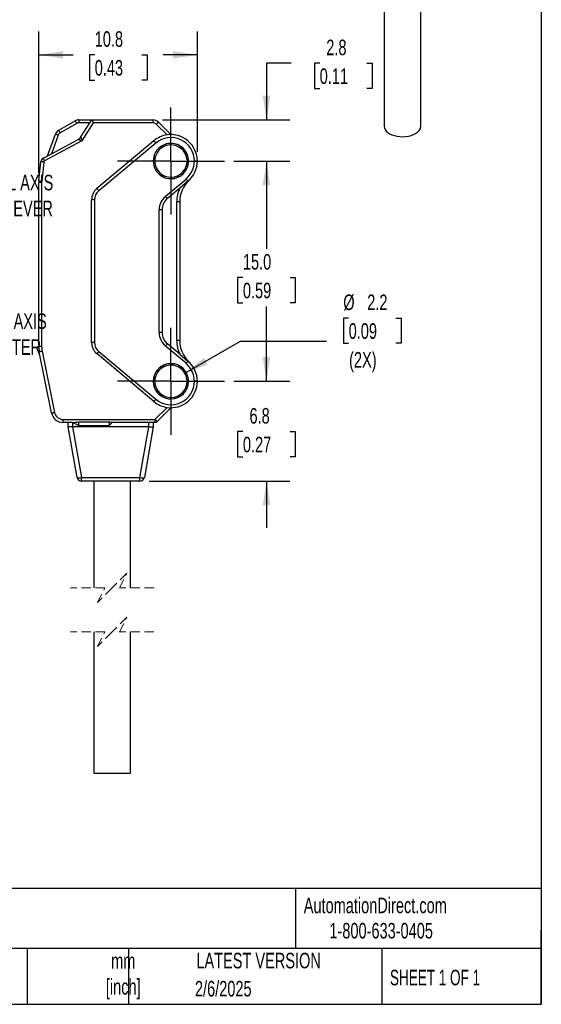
# Model space of a CAD drawing. Header units: millimetres. Extents: x 3 to 137, y 3 to 105.
# Tile 3 of 5: x 101 to 137, y 3 to 70. Entities that reach past the tile are written whole.
import ezdxf

# ---------------------------------------------------------------- set-up
doc = ezdxf.new("R2010")
doc.units = ezdxf.units.MM
doc.header["$LTSCALE"] = 0.5
doc.linetypes.add('CENTERX2', pattern=[20.32, 12.7, -2.54, 2.54, -2.54])
doc.linetypes.add('HIDDEN', pattern=[1.905, 1.27, -0.635])
doc.layers.add('CENTER', color=40, linetype='CENTERX2')
doc.layers.add('DIMENSIONS', color=140, linetype='Continuous', lineweight=25)
doc.layers.add('TEXT', color=140, linetype='Continuous', lineweight=25)
doc.styles.add('SLDTEXTSTYLE0', font='TXT', dxfattribs={"width": 0.7})
doc.styles.add('SLDTEXTSTYLE1', font='TXT', dxfattribs={"width": 0.65})
doc.dimstyles.new('SLDDIMSTYLE0', dxfattribs={"dimtxt": 1.079004, "dimasz": 1.651, "dimexe": 0, "dimexo": 0.0625, "dimgap": 0.269751, "dimtad": 0, "dimtih": 1, "dimtoh": 1, "dimrnd": 1e-09, "dimzin": 12, "dimdsep": 46, "dimtxsty": 'SLDTEXTSTYLE0', "dimsah": 1, "dimcen": 0.09, "dimadec": 0, "dimazin": 3, "dimtfac": 1, "dimtmove": 0, "dimatfit": 0, "dimfxl": 0, "dimfrac": 2, "dimtolj": 1, "dimtzin": 12, "dimarcsym": 0})
doc.dimstyles.new('SLDDIMSTYLE1', dxfattribs={"dimtxt": 1.079004, "dimasz": 1.651, "dimexe": 0, "dimexo": 0.0625, "dimgap": 0.269751, "dimtad": 0, "dimtih": 1, "dimtoh": 1, "dimrnd": 1e-09, "dimzin": 12, "dimdsep": 46, "dimtxsty": 'SLDTEXTSTYLE0', "dimsah": 1, "dimcen": 0.09, "dimadec": 0, "dimazin": 3, "dimtfac": 1, "dimtofl": 0, "dimtmove": 0, "dimatfit": 3, "dimfxl": 0, "dimfrac": 2, "dimtolj": 1, "dimtzin": 12, "dimarcsym": 0})
doc.dimstyles.new('SLDDIMSTYLE3', dxfattribs={"dimtxt": 1.079004, "dimasz": 1.651, "dimexe": 0, "dimexo": 0.0625, "dimgap": 0.269751, "dimtad": 0, "dimtih": 1, "dimtoh": 1, "dimrnd": 1e-09, "dimzin": 4, "dimdsep": 46, "dimtxsty": 'SLDTEXTSTYLE0', "dimsah": 1, "dimcen": 0.09, "dimadec": 0, "dimazin": 1, "dimtfac": 1, "dimtofl": 0, "dimtmove": 0, "dimatfit": 3, "dimfxl": 0, "dimfrac": 2, "dimtolj": 1, "dimtzin": 12, "dimarcsym": 0})
doc.dimstyles.new('SLDDIMSTYLE4', dxfattribs={"dimtxt": 1.079004, "dimasz": 1.651, "dimexe": 0, "dimexo": 0.0625, "dimgap": 0.269751, "dimtad": 0, "dimtih": 1, "dimtoh": 1, "dimrnd": 1e-09, "dimzin": 12, "dimdsep": 46, "dimtxsty": 'SLDTEXTSTYLE0', "dimsah": 1, "dimcen": 0, "dimadec": 0, "dimazin": 3, "dimtfac": 1, "dimtofl": 0, "dimtmove": 0, "dimatfit": 3, "dimfxl": 0, "dimfrac": 2, "dimtolj": 1, "dimtzin": 12, "dimarcsym": 0})

# ---------------------------------------------------------------- blocks, each defined once
blk = doc.blocks.new('_D_7')
at = {"layer": 'DIMENSIONS'}
for p, q in [((102.303, 59.784), (102.303, 69.419)), ((113.103, 61.236), (113.103, 69.419)), ((102.303, 67.831), (104.654, 67.831)), ((106.116, 67.831), (105.753, 67.831)), ((105.753, 67.831), (105.753, 66.116)), ((109.322, 67.831), (109.684, 67.831)), ((109.684, 67.831), (109.684, 66.116)), ((113.103, 67.831), (110.784, 67.831)), ((105.753, 66.116), (106.116, 66.116)), ((109.684, 66.116), (109.322, 66.116))]:
    blk.add_line(p, q, dxfattribs=at)
for points in [[(102.303, 67.831), (103.954, 67.577), (103.954, 68.085)], [(113.103, 67.831), (111.452, 68.085), (111.452, 67.577)]]:
    blk.add_solid(points, dxfattribs=at)
at = {"layer": 'DIMENSIONS', "char_height": 1.0583, "attachment_point": 1, "style": 'SLDTEXTSTYLE0'}
for s, insert in [('10.8', (106.116, 69.437)), ('0.43', (106.116, 67.48))]:
    blk.add_mtext(s, dxfattribs=dict(at, insert=insert))
blk = doc.blocks.new('_D_8')
at = {"layer": 'DIMENSIONS'}
for p, q in [((117.81, 45.601), (117.81, 48.776)), ((115.578, 45.601), (119.397, 45.601)), ((116.206, 42.176), (115.844, 42.176)), ((115.844, 42.176), (115.844, 40.461)), ((119.413, 42.176), (119.775, 42.176)), ((119.775, 42.176), (119.775, 40.461)), ((115.844, 40.461), (116.206, 40.461)), ((119.775, 40.461), (119.413, 40.461)), ((109.834, 38.801), (119.397, 38.801)), ((117.81, 38.801), (117.81, 35.626))]:
    blk.add_line(p, q, dxfattribs=at)
for points in [[(117.81, 45.601), (118.064, 47.252), (117.556, 47.252)], [(117.81, 38.801), (117.556, 37.15), (118.064, 37.15)]]:
    blk.add_solid(points, dxfattribs=at)
at = {"layer": 'DIMENSIONS', "char_height": 1.0583, "attachment_point": 1, "style": 'SLDTEXTSTYLE0'}
for s, insert in [('6.8', (116.655, 43.781)), ('0.27', (116.206, 41.825))]:
    blk.add_mtext(s, dxfattribs=dict(at, insert=insert))
blk = doc.blocks.new('_D_9')
at = {"layer": 'DIMENSIONS'}
for p, q in [((115.578, 60.601), (119.397, 60.601)), ((117.81, 60.601), (117.81, 54.619)), ((116.206, 52.662), (115.844, 52.662)), ((115.844, 52.662), (115.844, 50.947)), ((119.413, 52.662), (119.775, 52.662)), ((119.775, 52.662), (119.775, 50.947)), ((115.844, 50.947), (116.206, 50.947)), ((117.81, 45.601), (117.81, 50.706)), ((119.775, 50.947), (119.413, 50.947)), ((115.578, 45.601), (119.397, 45.601))]:
    blk.add_line(p, q, dxfattribs=at)
for points in [[(117.81, 60.601), (117.556, 58.95), (118.064, 58.95)], [(117.81, 45.601), (118.064, 47.252), (117.556, 47.252)]]:
    blk.add_solid(points, dxfattribs=at)
at = {"layer": 'DIMENSIONS', "char_height": 1.0583, "attachment_point": 1, "style": 'SLDTEXTSTYLE0'}
for s, insert in [('15.0', (116.206, 54.268)), ('0.59', (116.206, 52.312))]:
    blk.add_mtext(s, dxfattribs=dict(at, insert=insert))
blk = doc.blocks.new('_D_10')
at = {"layer": 'DIMENSIONS'}
for p, q in [((119.49, 67.262), (117.81, 67.262)), ((117.81, 67.262), (117.81, 63.401)), ((121.435, 67.262), (121.073, 67.262)), ((121.073, 67.262), (121.073, 65.547)), ((124.641, 67.262), (125.004, 67.262)), ((125.004, 67.262), (125.004, 65.547)), ((121.073, 65.547), (121.435, 65.547)), ((125.004, 65.547), (124.641, 65.547)), ((110.731, 63.401), (119.397, 63.401)), ((115.578, 60.601), (119.397, 60.601)), ((117.81, 60.601), (117.81, 57.426))]:
    blk.add_line(p, q, dxfattribs=at)
for points in [[(117.81, 63.401), (118.064, 65.052), (117.556, 65.052)], [(117.81, 60.601), (117.556, 58.95), (118.064, 58.95)]]:
    blk.add_solid(points, dxfattribs=at)
at = {"layer": 'DIMENSIONS', "char_height": 1.0583, "attachment_point": 1, "style": 'SLDTEXTSTYLE0'}
for s, insert in [('2.8', (121.884, 68.868)), ('0.11', (121.435, 66.912))]:
    blk.add_mtext(s, dxfattribs=dict(at, insert=insert))
blk = doc.blocks.new('_D_11')
at = {"layer": 'DIMENSIONS'}
for p, q in [((123.407, 49.903), (123.045, 49.903)), ((123.045, 49.903), (123.045, 48.189)), ((126.614, 49.903), (126.976, 49.903)), ((126.976, 49.903), (126.976, 48.189)), ((112.255, 46.151), (116.04, 48.336)), ((116.04, 48.336), (121.889, 48.336)), ((123.045, 48.189), (123.407, 48.189)), ((126.976, 48.189), (126.614, 48.189))]:
    blk.add_line(p, q, dxfattribs=at)
blk.add_solid([(112.255, 46.151), (113.812, 46.757), (113.558, 47.197)], dxfattribs=at)
at = {"layer": 'DIMENSIONS', "char_height": 1.0583, "attachment_point": 1, "style": 'SLDTEXTSTYLE0'}
for s, insert in [('%%c', (123.041, 51.509)), ('2.2', (124.671, 51.509)), ('0.09', (123.407, 49.553)), ('(2X)', (123.438, 47.596))]:
    blk.add_mtext(s, dxfattribs=dict(at, insert=insert))
blk = doc.blocks.new('SW_CENTERMARKSYMBOL_2')
at = {"layer": 'CENTER', "color": 0}
for p, q in [((0, 2.54), (0, 3.64)), ((0, 0), (0, 2.54)), ((-2.54, 0), (-3.64, 0)), ((0, 0), (-2.54, 0)), ((0, 0), (0, -2.54)), ((0, 0), (2.54, 0)), ((2.54, 0), (3.64, 0)), ((0, -2.54), (0, -3.64))]:
    blk.add_line(p, q, dxfattribs=at)
blk = doc.blocks.new('SW_CENTERMARKSYMBOL_3')
at = {"layer": 'CENTER', "color": 0}
for p, q in [((0, 2.54), (0, 3.64)), ((0, 0), (0, 2.54)), ((-2.54, 0), (-3.64, 0)), ((0, 0), (-2.54, 0)), ((0, 0), (0, -2.54)), ((0, 0), (2.54, 0)), ((2.54, 0), (3.64, 0)), ((0, -2.54), (0, -3.64))]:
    blk.add_line(p, q, dxfattribs=at)

msp = doc.modelspace()

# ---------------------------------------------------------------- linework, layer by layer
for p, q in [((125.82489, 75.83199), (125.82489, 62.97767)), ((128.32489, 62.97767), (128.32489, 75.66871)), ((103.66216, 62.69254), (104.78752, 63.3356)), ((104.88674, 63.16195), (103.76139, 62.51889)), ((105.03559, 63.40147), (105.03559, 63.20147)), ((105.03559, 63.40147), (105.9028, 63.40147)), ((105.77674, 63.20147), (105.03559, 63.20147)), ((105.17294, 62.24351), (105.77674, 63.20147)), ((106.01316, 63.20147), (105.24395, 61.98109)), ((105.77674, 63.20147), (105.9028, 63.40147)), ((105.9028, 63.40147), (110.0957, 63.40147)), ((110.0957, 63.20147), (106.01316, 63.20147)), ((110.0957, 63.20147), (110.0957, 63.40147)), ((111.03935, 62.38209), (110.30783, 63.11361)), ((110.44925, 63.25503), (111.3028, 62.40148)), ((102.9028, 60.94763), (103.44021, 62.42894)), ((103.62822, 62.36073), (103.16721, 61.09)), ((105.24395, 61.98109), (102.69573, 60.60897)), ((103.16721, 61.09), (104.987, 62.06989)), ((110.14579, 61.98036), (106.26002, 58.71981)), ((110.27434, 61.82715), (106.38857, 58.5666)), ((102.60091, 60.78507), (103.16721, 61.09)), ((102.30828, 59.2536), (102.44478, 60.55229)), ((102.64368, 60.53138), (102.50719, 59.23269)), ((112.39862, 60.69734), (112.49824, 60.70606)), ((112.5028, 60.60147), (112.4028, 60.60147)), ((113.1028, 60.60147), (112.9028, 60.60147)), ((102.5028, 59.14907), (102.3028, 59.14907)), ((102.3028, 47.99951), (102.3028, 59.14907)), ((102.5028, 59.14907), (102.5028, 47.99951)), ((110.93146, 58.20123), (112.33126, 59.3758)), ((112.45982, 59.22259), (111.90922, 58.76059)), ((111.90922, 58.76059), (111.06002, 58.04802)), ((106.1028, 57.95376), (105.9028, 57.95376)), ((105.9028, 48.24919), (105.9028, 57.95376)), ((106.1028, 57.95376), (106.1028, 48.24919)), ((111.9028, 57.83019), (111.7028, 57.83019)), ((111.7028, 48.37276), (111.7028, 57.83019)), ((111.9028, 57.83019), (111.9028, 48.37276)), ((110.5028, 48.92097), (110.5028, 57.28197)), ((110.7028, 57.28197), (110.5028, 57.28197)), ((110.7028, 57.28197), (110.7028, 48.92097)), ((110.7028, 48.92097), (110.5028, 48.92097)), ((111.9028, 48.37276), (111.7028, 48.37276)), ((102.3028, 47.99951), (102.5028, 47.99951)), ((103.17418, 43.44458), (102.34164, 47.60728)), ((102.53776, 47.6465), (103.3703, 43.4838)), ((106.1028, 48.24919), (105.9028, 48.24919)), ((106.38857, 47.63635), (110.27434, 44.3758)), ((112.33126, 46.82715), (110.93146, 48.00172)), ((111.90922, 47.44236), (111.06002, 48.15493)), ((110.14579, 44.22259), (106.26002, 47.48314)), ((111.90922, 47.44236), (112.45982, 46.98035)), ((112.39862, 45.69735), (112.49824, 45.70606)), ((112.5028, 45.60147), (112.4028, 45.60147)), ((113.1028, 45.60147), (112.9028, 45.60147)), ((110.21996, 43.00147), (111.03935, 43.82086)), ((111.3028, 43.80147), (110.36138, 42.86005)), ((103.95865, 43.00147), (110.21996, 43.00147)), ((103.95865, 42.80147), (103.95865, 43.00147)), ((110.21996, 43.00147), (110.21996, 42.80147)), ((104.6028, 42.80147), (103.95865, 42.80147)), ((104.3028, 42.50147), (104.3028, 42.80147)), ((104.9115, 39.04938), (104.30284, 42.50128)), ((104.59828, 42.50128), (105.20694, 39.04938)), ((105.0028, 42.60147), (104.6028, 42.80147)), ((104.6028, 42.80147), (104.6028, 42.50147)), ((109.8028, 42.50147), (104.6028, 42.50147)), ((105.0028, 42.84147), (107.1028, 42.84147)), ((105.0028, 42.84147), (105.0028, 42.60147)), ((105.0028, 42.60147), (107.1028, 42.60147)), ((107.1028, 42.84147), (107.1028, 42.60147)), ((107.1028, 42.60147), (107.3028, 42.80147)), ((109.8028, 42.80147), (107.3028, 42.80147)), ((109.19866, 39.04938), (109.80733, 42.50128)), ((110.10277, 42.50128), (109.49411, 39.04938)), ((110.21996, 42.80147), (109.8028, 42.80147)), ((109.8028, 42.50147), (109.8028, 42.80147)), ((110.1028, 42.80147), (110.1028, 42.50147)), ((105.20694, 39.04938), (109.19866, 39.04938)), ((105.20694, 38.80147), (105.20694, 39.04938)), ((109.19866, 38.80147), (109.19866, 39.04938)), ((109.19866, 38.80147), (105.20694, 38.80147)), ((106.0528, 38.80147), (106.0528, 31.53257)), ((108.5528, 31.53257), (108.5528, 38.80147)), ((106.0528, 28.53257), (106.0528, 18.9052)), ((108.5528, 18.9052), (108.5528, 28.53257)), ((106.0528, 18.9052), (107.31411, 18.9052)), ((107.31411, 18.9052), (108.5528, 18.9052))]:
    msp.add_line(p, q)
at = {"color": 7, "linetype": 'HIDDEN', "lineweight": 18}
for p, q in [((108.3028, 32.53257), (107.3028, 31.53257)), ((107.8028, 31.53257), (108.3028, 32.53257)), ((106.8028, 31.53257), (104.4653, 31.53257)), ((107.3028, 31.53257), (106.3028, 30.53257)), ((106.3028, 30.53257), (106.8028, 31.53257)), ((110.1403, 31.53257), (107.8028, 31.53257)), ((108.3028, 29.53257), (107.3028, 28.53257)), ((107.8028, 28.53257), (108.3028, 29.53257)), ((106.8028, 28.53257), (104.4653, 28.53257)), ((107.3028, 28.53257), (106.3028, 27.53257)), ((106.3028, 27.53257), (106.8028, 28.53257)), ((110.1403, 28.53257), (107.8028, 28.53257))]:
    msp.add_line(p, q, dxfattribs=at)
at = {"flags": 128}
for points in [[(104.88674, 63.16195), (104.86739, 63.19582), (104.84877, 63.2284), (104.83162, 63.25842), (104.81658, 63.28474), (104.80424, 63.30633), (104.79507, 63.32238), (104.78942, 63.33226), (104.78752, 63.3356)], [(105.9028, 63.40147), (105.90702, 63.39383), (105.92063, 63.36917), (105.94325, 63.32817), (105.97745, 63.2662), (106.01316, 63.20147)], [(110.44925, 63.25503), (110.44653, 63.25231), (110.43849, 63.24426), (110.42542, 63.23119), (110.40783, 63.21361), (110.3864, 63.19218), (110.36195, 63.16773), (110.33542, 63.1412), (110.30783, 63.11361)], [(103.62822, 62.36073), (103.59154, 62.37403), (103.55627, 62.38683), (103.52377, 62.39862), (103.49527, 62.40896), (103.47189, 62.41744), (103.45452, 62.42374), (103.44382, 62.42762), (103.44021, 62.42894)], [(103.66216, 62.69254), (103.66407, 62.6892), (103.66972, 62.67932), (103.67889, 62.66327), (103.69123, 62.64168), (103.70626, 62.61536), (103.72342, 62.58534), (103.74203, 62.55276), (103.76139, 62.51889)], [(125.82489, 62.97767), (125.82494, 62.97114), (125.8421, 62.85834), (125.88961, 62.74848), (125.96631, 62.64426), (126.07031, 62.54825), (126.19904, 62.46282), (126.34933, 62.39006), (126.5175, 62.33177), (126.69939, 62.28939), (126.89052, 62.26395), (127.08619, 62.25609), (127.28159, 62.26599), (127.4719, 62.29342), (127.65243, 62.3377), (127.81874, 62.39773), (127.96673, 62.47205)], [(110.27434, 61.82715), (110.24926, 61.85704), (110.22515, 61.88578), (110.20292, 61.91226), (110.18344, 61.93548), (110.16745, 61.95453), (110.15557, 61.96869), (110.14826, 61.97741), (110.14579, 61.98036)], [(102.64368, 60.53138), (102.60488, 60.53546), (102.56757, 60.53938), (102.53318, 60.54299), (102.50304, 60.54616), (102.4783, 60.54876), (102.45992, 60.55069), (102.4486, 60.55188), (102.44478, 60.55229)], [(102.60091, 60.78507), (102.60273, 60.78168), (102.60812, 60.77166), (102.61689, 60.75539), (102.62868, 60.73349), (102.64305, 60.70681), (102.65944, 60.67636), (102.67723, 60.64333), (102.69573, 60.60897)], [(102.30828, 59.2536), (102.3121, 59.25319), (102.32342, 59.252), (102.3418, 59.25007), (102.36654, 59.24747), (102.39668, 59.2443), (102.43107, 59.24069), (102.46838, 59.23677), (102.50719, 59.23269)], [(112.33126, 59.3758), (112.35634, 59.34591), (112.38046, 59.31717), (112.40269, 59.29068), (112.42217, 59.26747), (112.43816, 59.24842), (112.45004, 59.23426), (112.45735, 59.22554), (112.45982, 59.22259)], [(106.38857, 58.5666), (106.36349, 58.59649), (106.33938, 58.62523), (106.31715, 58.65172), (106.29767, 58.67493), (106.28168, 58.69399), (106.2698, 58.70814), (106.26249, 58.71686), (106.26002, 58.71981)], [(111.06002, 58.04802), (111.05755, 58.05096), (111.05023, 58.05968), (111.03835, 58.07384), (111.02236, 58.09289), (111.00288, 58.11611), (110.98066, 58.1426), (110.95654, 58.17134), (110.93146, 58.20123)], [(102.53776, 47.6465), (102.4995, 47.63885), (102.46271, 47.63149), (102.4288, 47.62471), (102.39908, 47.61877), (102.37469, 47.61389), (102.35657, 47.61027), (102.34541, 47.60803), (102.34164, 47.60728)], [(106.38857, 47.63635), (106.36349, 47.60646), (106.33938, 47.57772), (106.31715, 47.55123), (106.29767, 47.52802), (106.28168, 47.50896), (106.2698, 47.4948), (106.26249, 47.48609), (106.26002, 47.48314)], [(111.06002, 48.15493), (111.05755, 48.15199), (111.05023, 48.14327), (111.03835, 48.12911), (111.02236, 48.11006), (111.00288, 48.08684), (110.98066, 48.06035), (110.95654, 48.03161), (110.93146, 48.00172)], [(112.45982, 46.98035), (112.45735, 46.97741), (112.45004, 46.96869), (112.43816, 46.95453), (112.42217, 46.93548), (112.40269, 46.91226), (112.38046, 46.88578), (112.35634, 46.85704), (112.33126, 46.82715)], [(110.14579, 44.22259), (110.14826, 44.22554), (110.15557, 44.23426), (110.16745, 44.24841), (110.18344, 44.26747), (110.20292, 44.29069), (110.22515, 44.31717), (110.24926, 44.34591), (110.27434, 44.3758)], [(103.17418, 43.44458), (103.17795, 43.44534), (103.18911, 43.44757), (103.20723, 43.45119), (103.23162, 43.45607), (103.26134, 43.46201), (103.29525, 43.46879), (103.33204, 43.47615), (103.3703, 43.4838)], [(110.21996, 43.00147), (110.24755, 42.97388), (110.27408, 42.94735), (110.29853, 42.9229), (110.31996, 42.90147), (110.33755, 42.88389), (110.35062, 42.87082), (110.35867, 42.86277), (110.36138, 42.86005)]]:
    msp.add_lwpolyline(points, dxfattribs=at)
for centre, radius, start, end in [((105.03558, 62.9015), 0.49997, 89.9990021, 119.7457155), ((105.03558, 62.90151), 0.29997, 89.9983549, 119.7466306), ((110.0957, 62.90147), 0.5, 45.0002386, 90.0002579), ((110.0957, 62.90147), 0.30001, 45.0008579, 89.9998282), ((103.91024, 62.25841), 0.5, 119.7451137, 160.0595794), ((103.91023, 62.25842), 0.3, 119.7450652, 160.0597069), ((111.3028, 60.60148), 1.79999, 98.4161862, 129.9999931), ((111.30281, 60.60148), 1.8, 359.9999558, 98.4164282), ((127.70998, 63.03359), 0.61745, 294.5716349, 354.8040112), ((104.74995, 62.51012), 0.5, 298.3005818, 327.7766813), ((111.3028, 60.60147), 1.205, 89.9999993, 270.0000007), ((111.3028, 60.60147), 1.2, 89.999987, 270.000013), ((111.3028, 60.60147), 1.1, 4.9999988, 0.0000484), ((111.3028, 60.60147), 1.6, 0.0000316, 129.9999776), ((111.3028, 60.60147), 1.205, 270.0000067, 89.9999933), ((111.30281, 60.60148), 1.2, 4.9999322, 90.0000947), ((102.74313, 60.52093), 0.3, 118.3005176, 174.0000069), ((102.74313, 60.52093), 0.1, 118.2997184, 174.0008061), ((111.3028, 60.60147), 1.2, 269.9999561, 0.0000327), ((111.3028, 60.60148), 1.6, 310.0000411, 359.9999631), ((111.30295, 60.60148), 1.14986, 359.9995398, 5.0001512), ((111.3028, 60.60147), 1.8, 310.0000358, 359.9999896), ((103.30301, 59.14905), 1.0002, 174.0003862, 179.9992517), ((103.30301, 59.14906), 0.80021, 174.0008717, 179.9993758), ((113.90281, 57.83019), 2, 133.1735707, 179.9999733), ((106.9028, 57.95376), 1, 129.9998946, 180.0001087), ((106.90281, 57.95376), 0.8, 130.000144, 179.999909), ((113.9028, 57.83019), 2.2, 154.9818039, 180.0000075), ((111.7028, 57.28197), 1.2, 129.9999987, 180.0000277), ((111.7028, 57.28197), 1, 129.9999769, 180.000012), ((111.7028, 48.92097), 1.2, 179.9999945, 230.0000013), ((111.7028, 48.92097), 1, 179.999988, 230.0000231), ((113.9028, 48.37275), 2.2, 179.9999807, 205.0182201), ((113.9028, 48.37276), 2, 179.9999889, 226.8264805), ((104.30285, 47.99952), 2.00005, 180.000176, 191.3098341), ((104.3028, 47.99951), 1.79999, 179.9999832, 191.3099626), ((106.9028, 48.24919), 1, 180.0000197, 230.0000037), ((106.9028, 48.24919), 0.8, 180.0000306, 229.9999831), ((111.3028, 45.60147), 1.8, 0.0000259, 49.9999784), ((111.3028, 45.60147), 1.205, 90.0000005, 269.9999995), ((111.3028, 45.60147), 1.2, 89.9999873, 270.0000127), ((111.3028, 45.60147), 1.1, 4.9999986, 0.0000002), ((111.3028, 45.60147), 1.205, 270, 90), ((111.3028, 45.60147), 1.2, 4.9999856, 90.0000048), ((111.3028, 45.60147), 1.6, 0.0000043, 49.9999748), ((111.3028, 45.60147), 1.6, 229.9999928, 0.0000064), ((111.3028, 45.60147), 1.8, 261.5836572, 359.9999847), ((111.3028, 45.60147), 1.2, 269.9999998, 359.9999946), ((111.30291, 45.60148), 1.14989, 359.9995978, 5.0000817), ((111.3028, 45.60147), 1.8, 230.0000037, 261.5836431), ((103.95865, 43.60147), 0.8, 191.3099263, 269.9999994), ((103.95865, 43.60147), 0.6, 191.3099281, 270.0000027), ((110.21996, 43.00147), 0.2, 270.000055, 314.9999442), ((105.05922, 39.49007), 0.46479, 251.4687168, 288.5312832), ((105.20694, 39.10147), 0.3, 189.9999591, 269.9999936), ((109.34639, 39.49007), 0.46479, 251.4687045, 288.5312955), ((109.19866, 39.10147), 0.3, 270.0000456, 350.0000016)]:
    msp.add_arc(centre, radius, start, end)
for points, knots in [([(105.24395, 61.98109), (105.20949, 61.99306), (105.14896, 62.01409), (105.07731, 62.0386), (105.03241, 62.05428), (105.00889, 62.0625), (104.99481, 62.06735), (104.98855, 62.06938), (104.987, 62.06989)], [0, 0, 0, 0, 0.40255757, 0.70710236, 0.83560367, 0.92739707, 0.98203219, 1, 1, 1, 1]), ([(105.17294, 62.24351), (105.17333, 62.24193), (105.17493, 62.23555), (105.17881, 62.22117), (105.1854, 62.19714), (105.19797, 62.15128), (105.21753, 62.07812), (105.23436, 62.01629), (105.24395, 61.98109)], [0, 0, 0, 0, 0.01795994, 0.0725846, 0.16437751, 0.29289455, 0.59740534, 1, 1, 1, 1]), ([(104.59828, 42.50128), (104.55781, 42.49791), (104.48201, 42.4916), (104.39007, 42.49239), (104.3298, 42.48922), (104.30846, 42.49877), (104.30284, 42.50128)], [0, 0, 0, 0, 0.40871452, 0.76556652, 0.93830159, 1, 1, 1, 1]), ([(104.6028, 42.50147), (104.60196, 42.50146), (104.60045, 42.50145), (104.59894, 42.50133), (104.59828, 42.50128)], [0, 0, 0, 0, 0.55956263, 1, 1, 1, 1]), ([(104.6028, 42.80147), (104.68878, 42.80206), (104.82359, 42.80297), (104.95515, 42.83123), (105.0028, 42.84147)], [0, 0, 0, 0, 0.63773299, 1, 1, 1, 1]), ([(107.3028, 42.80147), (107.25923, 42.80234), (107.18976, 42.80372), (107.12642, 42.83122), (107.1028, 42.84147)], [0, 0, 0, 0, 0.62714017, 1, 1, 1, 1]), ([(109.80733, 42.50128), (109.80648, 42.50134), (109.80498, 42.50145), (109.80347, 42.50147), (109.8028, 42.50147)], [0, 0, 0, 0, 0.56043902, 1, 1, 1, 1]), ([(109.80733, 42.50128), (109.84779, 42.49791), (109.92359, 42.4916), (110.01554, 42.49239), (110.0758, 42.48922), (110.09715, 42.49877), (110.10277, 42.50128)], [0, 0, 0, 0, 0.4087145, 0.76556648, 0.93830232, 1, 1, 1, 1])]:
    msp.add_open_spline(points, degree=3, knots=knots)
at = {"layer": 'TEXT'}
for p, q in [((136.525, 104.775), (136.525, 3.175)), ((136.525, 11.06305), (3.175, 11.06305)), ((119.78769, 11.06305), (119.78769, 6.985)), ((136.525, 3.175), (136.525, 8.255)), ((136.525, 6.985), (3.175, 6.985)), ((101.51215, 6.985), (101.51215, 3.175)), ((108.40605, 6.985), (108.40605, 3.175)), ((125.67437, 6.985), (125.67437, 3.175)), ((3.175, 3.175), (136.525, 3.175))]:
    msp.add_line(p, q, dxfattribs=at)

# ---------------------------------------------------------------- block references
at = {"layer": 'CENTER'}
for name, p in [('SW_CENTERMARKSYMBOL_2', (111.3028, 60.60147)), ('SW_CENTERMARKSYMBOL_3', (111.3028, 45.60147))]:
    msp.add_blockref(name, p, dxfattribs=at)

# ---------------------------------------------------------------- texts
at = {"color": 179, "linetype": 'Continuous', "lineweight": 18, "char_height": 1.0583333, "attachment_point": 1, "style": 'SLDTEXTSTYLE0'}
for s, insert in [('AutomationDirect.com', (120.34748, 10.43827)), ('1-800-633-0405', (122.09579, 8.71851))]:
    msp.add_mtext(s, dxfattribs=dict(at, insert=insert))
at = {"layer": 'DIMENSIONS', "char_height": 1.0583333, "attachment_point": 2, "style": 'SLDTEXTSTYLE0'}
for s, insert in [('OPTICAL AXIS^JOF RECIEVER', (99.91049, 59.6638)), ('OPTICAL AXIS^JOF EMITTER', (99.464, 50.2238))]:
    msp.add_mtext(s, dxfattribs=dict(at, insert=insert))
at = {"layer": 'TEXT'}
for s, insert, char_height, attachment_point, style in [('BTS200-MDTD', (87.7509, 10.1713), 1.8520833, 1, 'SLDTEXTSTYLE0'), ('mm^J[inch]', (108.05828, 6.66457), 1.058333, 2, 'SLDTEXTSTYLE0'), ('LATEST VERSION', (117.27607, 6.682), 1.0583333, 2, 'SLDTEXTSTYLE0'), ('SHEET 1 OF 1', (126.22064, 5.52575), 1.0583333, 1, 'SLDTEXTSTYLE1'), ('2/6/2025', (114.86961, 4.76839), 1.058333, 2, 'SLDTEXTSTYLE0')]:
    msp.add_mtext(s, dxfattribs=dict(at, insert=insert, char_height=char_height, attachment_point=attachment_point, style=style))

# ---------------------------------------------------------------- dimensions: what is measured, and where the dimension line sits
at = {"layer": 'DIMENSIONS'}
dim = msp.add_linear_dim(base=(113.1028, 67.83102), p1=(102.3028, 59.14907), p2=(113.1028, 60.60147), dimstyle='SLDDIMSTYLE1', dxfattribs=at)
dim.commit()
dim.dimension.update_dxf_attribs({"geometry": '_D_7', "text_midpoint": (107.7189, 67.83102), "dimtype": 160})
for base, p1, p2, dimstyle, picture, middle in [((117.8096, 60.60147), (110.0957, 63.40147), (114.9428, 60.60147), 'SLDDIMSTYLE0', '_D_10', (117.8096, 67.26229)), ((117.8096, 60.60147), (114.9428, 45.60147), (114.9428, 60.60147), 'SLDDIMSTYLE3', '_D_9', (117.8096, 52.66217)), ((117.8096, 45.60147), (109.19866, 38.80147), (114.9428, 45.60147), 'SLDDIMSTYLE0', '_D_8', (117.8096, 42.17558))]:
    dim = msp.add_linear_dim(base=base, p1=p1, p2=p2, angle=90, dimstyle=dimstyle, dxfattribs=at)
    dim.commit()
    dim.dimension.update_dxf_attribs({"geometry": picture, "text_midpoint": middle, "dimtype": 160})
dim = msp.add_diameter_dim_2p(p1=(110.35018, 45.05147), p2=(112.25543, 46.15147), text='<>\\P(2X)', dimstyle='SLDDIMSTYLE4', dxfattribs=at)
dim.commit()
dim.dimension.update_dxf_attribs({"geometry": '_D_11', "text_midpoint": (125.01036, 48.89407), "dimtype": 163})

doc.saveas('drawing.dxf')
